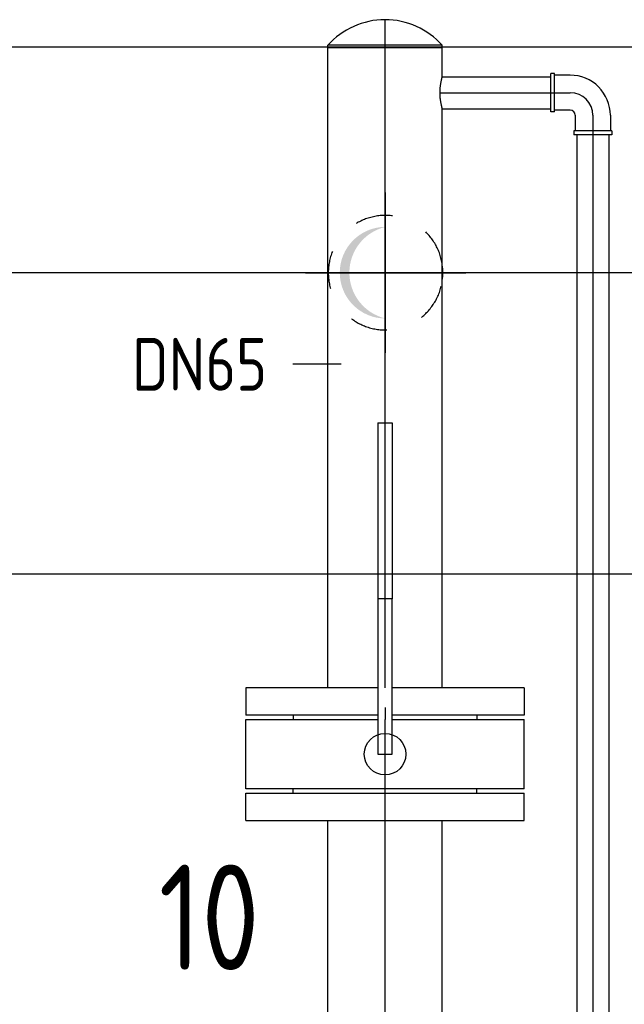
# Model space of a CAD drawing. Extents: x -156717 to 425753, y -51191 to 363295.
# Tile 60 of 256: x 61648 to 62049, y 115596 to 116250. Entities that reach past the tile are written whole.
import ezdxf
from ezdxf.enums import TextEntityAlignment as Align
from ezdxf.lldxf.tags import DXFTag

# ---------------------------------------------------------------- set-up
doc = ezdxf.new("R2010")
doc.units = 0
doc.header["$LTSCALE"] = 50
doc.linetypes.add('CENTER', pattern=[2, 1.25, -0.25, 0.25, -0.25])
doc.linetypes.add('STREEPJES', pattern=[0.1, 0.05, -0.05])
doc.layers.get('0').update_dxf_attribs({"linetype": 'CONTINUOUS'})
doc.layers.get('Defpoints').update_dxf_attribs({"linetype": 'CONTINUOUS'})
for name, color, linetype in [('57LB', 4, 'CONTINUOUS'), ('WL561---_CV-D', 2, 'CONTINUOUS'), ('WL561---_RETOUR_D', 21, 'CONTINUOUS'), ('WL561---_RETOUR_HARTLIJN', 8, 'CONTINUOUS')]:
    doc.layers.add(name, color=color, linetype=linetype)
doc.layers.add('WM$5----_HULPRUIMTE', color=1, linetype='CONTINUOUS', plot=False)
doc.styles.add('BURO-025', font='ARIAL.TTF', dxfattribs={"height": 125})
doc.styles.add('ISO25', font='ISO', dxfattribs={"width": 0.9})
doc.styles.get("Standard").update_dxf_attribs({"font": 'ARIAL.TTF'})
tags = doc.linetypes.add('CENTER2', pattern=[28.575000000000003, 19.05, -3.175, 3.175, -3.175]).pattern_tags.tags
tags[10:11] = [DXFTag(74, 4), DXFTag(75, 0), DXFTag(340, '0'), DXFTag(46, 1.0), DXFTag(50, 0.0), DXFTag(44, 0.0), DXFTag(45, 0.0)]
tags[8:9] = [DXFTag(74, 4), DXFTag(75, 0), DXFTag(340, '0'), DXFTag(46, 1.0), DXFTag(50, 0.0), DXFTag(44, 0.0), DXFTag(45, 0.0)]
tags[6:7] = [DXFTag(74, 4), DXFTag(75, 0), DXFTag(340, '0'), DXFTag(46, 1.0), DXFTag(50, 0.0), DXFTag(44, 0.0), DXFTag(45, 0.0)]
tags[4:5] = [DXFTag(74, 4), DXFTag(75, 0), DXFTag(340, '0'), DXFTag(46, 1.0), DXFTag(50, 0.0), DXFTag(44, 0.0), DXFTag(45, 0.0)]
doc.dimstyles.new('ISO-25', dxfattribs={"dimtxt": 2.5, "dimasz": 2.5, "dimexe": 1.25, "dimexo": 0.625, "dimtad": 1, "dimtih": 1, "dimdec": 4, "dimdsep": 46, "dimtxsty": 'Standard', "dimcen": 2.5, "dimadec": 0, "dimazin": 0, "dimtfac": 1, "dimtdec": 4, "dimtmove": 0, "dimatfit": 3, "dimfxl": 0, "dimtvp": 1, "dimtolj": 1, "dimtzin": 0, "dimarcsym": 0})

# ---------------------------------------------------------------- blocks, each defined once
blk = doc.blocks.new('*D939')
at = {"layer": 'Defpoints', "color": 0, "transparency": 16777216}
for p in [(62484.05950199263, 115881.8552479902), (60974.1995026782, 113231.980729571), (62484.05950199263, 113231.980729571)]:
    blk.add_point(p, dxfattribs=at)
at = {"layer": 'WL561---_CV-D', "color": 0, "lineweight": -2, "transparency": 16777216}
for p, q in [((62452.80950199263, 115881.8552479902), (60911.6995026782, 115881.8552479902)), ((60974.1995026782, 115831.8552479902), (60974.1995026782, 114613.6966381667)), ((60974.1995026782, 113281.980729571), (60974.1995026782, 114500.1393393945)), ((62452.80950199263, 113231.980729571), (60911.6995026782, 113231.980729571))]:
    blk.add_line(p, q, dxfattribs=at)
at = {"layer": 'WL561---_CV-D', "color": 0, "transparency": 16777216}
for points in [[(60965.86616934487, 115831.8552479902), (60982.53283601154, 115831.8552479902), (60974.1995026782, 115881.8552479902)], [(60965.86616934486, 113281.980729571), (60982.53283601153, 113281.980729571), (60974.1995026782, 113231.980729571)]]:
    blk.add_solid(points, dxfattribs=at)
at = {"layer": 'WL561---_CV-D', "color": 0, "transparency": 16777216, "insert": (60974.19950267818, 114556.9179887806), "char_height": 50, "attachment_point": 5}
blk.add_mtext('\\A1;2650', dxfattribs=at)
blk = doc.blocks.new('*D940')
at = {"layer": 'Defpoints', "color": 0, "transparency": 16777216}
for p in [(62164.05950199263, 116082.030729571), (60527.13217219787, 113231.980729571), (62164.05950199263, 113231.980729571)]:
    blk.add_point(p, dxfattribs=at)
at = {"layer": 'WL561---_CV-D', "color": 0, "lineweight": -2, "transparency": 16777216}
for p, q in [((62132.80950199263, 116082.030729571), (60464.63217219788, 116082.030729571)), ((60527.13217219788, 116032.030729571), (60527.13217219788, 114713.7843789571)), ((60527.13217219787, 113281.980729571), (60527.13217219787, 114600.2270801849)), ((62132.80950199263, 113231.980729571), (60464.63217219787, 113231.980729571))]:
    blk.add_line(p, q, dxfattribs=at)
at = {"layer": 'WL561---_CV-D', "color": 0, "transparency": 16777216}
for points in [[(60518.79883886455, 116032.030729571), (60535.46550553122, 116032.030729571), (60527.13217219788, 116082.030729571)], [(60518.79883886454, 113281.980729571), (60535.46550553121, 113281.980729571), (60527.13217219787, 113231.980729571)]]:
    blk.add_solid(points, dxfattribs=at)
at = {"layer": 'WL561---_CV-D', "color": 0, "transparency": 16777216, "insert": (60527.13217219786, 114657.005729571), "char_height": 50, "attachment_point": 5}
blk.add_mtext('\\A1;2850', dxfattribs=at)
blk = doc.blocks.new('*U983')
at = {"ltscale": 10}
blk.add_line((0, 1500, -2969.706411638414), (2465.265741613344, 1500, -2969.706411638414), dxfattribs=at)
blk = doc.blocks.new('*U1373')
at = {"color": 0, "ltscale": 10}
for p, q in [((0, 38.05000000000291, -3945.30642052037), (425.3932891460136, 38.05000000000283, -3945.30642052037)), ((425.3932891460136, 38.05000000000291, -3945.30642052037), (425.3932891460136, -38.05000000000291, -3945.30642052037)), ((0, -38.05000000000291, -3945.30642052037), (384.7432891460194, -38.05000000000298, -3945.30642052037)), ((406.0432891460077, -38.05000000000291, -3945.30642052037), (425.3932891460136, -38.05000000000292, -3945.30642052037))]:
    blk.add_line(p, q, dxfattribs=at)
at = {"layer": 'WL561---_RETOUR_HARTLIJN', "linetype": 'CENTER2'}
blk.add_line((0, 0, -3945.30642052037), (425.3932891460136, -7.81434794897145e-14, -3945.30642052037), dxfattribs=at)
at = {"layer": 'WL561---_RETOUR_D', "color": 2, "style": 'BURO-025'}
blk.add_attdef('POSNR', text='', height=125, dxfattribs=at).set_placement((0, 0), align=Align.MIDDLE)
blk = doc.blocks.new('*U1374')
at = {"ltscale": 10}
h = blk.add_hatch(color=2, dxfattribs=at)
edge = h.paths.add_edge_path()
edge.add_ellipse((0, 0), major_axis=(-30.44, 5.591737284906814e-15), ratio=1, start_angle=180, end_angle=360, ccw=False)
edge.add_line((30.44000000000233, 0), (30.34244132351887, 0.3993647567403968))
edge.add_ellipse((0, -7.224426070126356), major_axis=(30.44, 7.224426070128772), ratio=1, start_angle=0.7529011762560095, end_angle=152.5447435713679)
edge.add_line((-30.34244132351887, 0.3993647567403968), (-30.44000000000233, 0))
at = {"color": 8, "linetype": 'STREEPJES', "ltscale": 10}
blk.add_arc((0, 0, -3945.30642052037), 38.05, 277.758517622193, 262.2414823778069, dxfattribs=at)
at = {"color": 0, "ltscale": 10}
blk.add_arc((0, 0, -3945.30642052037), 38.05, 262.2414823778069, 277.758517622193, dxfattribs=at)
at = {"layer": 'WL561---_RETOUR_HARTLIJN', "linetype": 'CENTER2'}
for p, q in [((0, 53.2699999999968, -3945.30642052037), (-1.957108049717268e-14, -53.2699999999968, -3945.30642052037)), ((-53.27000000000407, 0, -3945.30642052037), (53.27000000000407, -1.957108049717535e-14, -3945.30642052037))]:
    blk.add_line(p, q, dxfattribs=at)
blk.add_circle((0, 0, -3945.30642052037), 0.075, dxfattribs=at)
at = {"layer": 'WL561---_RETOUR_D', "color": 2, "style": 'BURO-025'}
blk.add_attdef('POSNR', text='', height=125, dxfattribs=at).set_placement((0, 0), align=Align.MIDDLE)
blk = doc.blocks.new('*U1394')
at = {"color": 2, "ltscale": 10}
for p, q in [((-21, 92.5, -3945.30642052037), (-3, 92.5, -3945.30642052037)), ((-21, 92.5, -3945.30642052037), (-20.99999999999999, 4.830000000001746, -3945.30642052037)), ((-3, 92.5, -3945.30642052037), (-2.999999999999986, 4.830000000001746, -3945.30642052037)), ((-3, 61, -3945.30642052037), (0, 61, -3945.30642052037)), ((-21, -4.830000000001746, -3945.30642052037), (-20.99999999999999, -92.5, -3945.30642052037)), ((-3, -4.830000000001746, -3945.30642052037), (-2.999999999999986, -92.5, -3945.30642052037)), ((-3, -61, -3945.30642052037), (0, -61, -3945.30642052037)), ((-21, -92.5, -3945.30642052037), (-3, -92.5, -3945.30642052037))]:
    blk.add_line(p, q, dxfattribs=at)
at = {"layer": 'WL561---_RETOUR_HARTLIJN', "linetype": 'CENTER'}
blk.add_line((-8, 0, -3945.30642052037), (0, 1.286498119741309e-15, -3945.30642052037), dxfattribs=at)
at = {"layer": 'WL561---_RETOUR_D', "color": 2, "style": 'BURO-025'}
blk.add_attdef('POSNR', text='', height=125, dxfattribs=at).set_placement((0, 0), align=Align.MIDDLE)
at = {"layer": 'WL561---_RETOUR_D', "color": 2, "style": 'BURO-025', "flags": 1}
blk.add_attdef('FABR', text='', height=125, dxfattribs=at).set_placement((0, 0), align=Align.MIDDLE)
blk = doc.blocks.new('*U1395')
at = {"color": 2, "ltscale": 10}
for p, q in [((-23, 92.5, -3945.30642052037), (23, 92.49999999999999, -3945.30642052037)), ((-23, -92.5, -3945.30642052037), (-22.99999999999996, 92.5, -3945.30642052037)), ((23, 92.5, -3945.30642052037), (22.99999999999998, 4.830000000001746, -3945.30642052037)), ((103.1000000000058, 4.830000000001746, -3945.30642052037), (0, 4.830000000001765, -3945.30642052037)), ((0, 4.830000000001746, -3945.30642052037), (-1.774513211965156e-15, -4.830000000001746, -3945.30642052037)), ((103.1000000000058, -4.830000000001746, -3945.30642052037), (103.1000000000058, 4.830000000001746, -3945.30642052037)), ((220, 4.830000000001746, -3945.30642052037), (103.1000000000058, 4.830000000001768, -3945.30642052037)), ((220, 4.830000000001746, -3945.30642052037), (220, -4.830000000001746, -3945.30642052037)), ((0, -4.830000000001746, -3945.30642052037), (103.1000000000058, -4.830000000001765, -3945.30642052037)), ((23, -4.830000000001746, -3945.30642052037), (22.99999999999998, -92.5, -3945.30642052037)), ((220, -4.830000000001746, -3945.30642052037), (103.1000000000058, -4.830000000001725, -3945.30642052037)), ((-23, -92.5, -3945.30642052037), (23, -92.50000000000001, -3945.30642052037))]:
    blk.add_line(p, q, dxfattribs=at)
blk.add_circle((0, 0, -3945.30642052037), 13.8, dxfattribs=at)
at = {"layer": 'WL561---_RETOUR_HARTLIJN', "linetype": 'CENTER'}
blk.add_line((-23, 0, -3945.30642052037), (23, -8.450062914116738e-15, -3945.30642052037), dxfattribs=at)
at = {"layer": 'WL561---_RETOUR_D', "color": 2, "style": 'BURO-025'}
blk.add_attdef('POSNR', text='', height=125, dxfattribs=at).set_placement((0, 0), align=Align.MIDDLE)
at = {"layer": 'WL561---_RETOUR_D', "color": 2, "style": 'BURO-025', "flags": 1}
for tag in ['TYPE', 'FABR']:
    blk.add_attdef(tag, text='', height=125, dxfattribs=at).set_placement((0, 0), align=Align.MIDDLE)
blk = doc.blocks.new('*U1396')
at = {"color": 0, "ltscale": 10}
for p, q in [((1.520833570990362, 10.64999999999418, -3945.30642052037), (73.52083357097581, 10.64999999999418, -3945.30642052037)), ((1.520833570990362, -10.64999999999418, -3945.30642052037), (73.52083357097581, -10.64999999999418, -3945.30642052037))]:
    blk.add_line(p, q, dxfattribs=at)
blk.add_spline([(1.505575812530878, -10.59535829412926, -3945.30642052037), (1.460391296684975, -10.43199387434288, -3945.30642052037), (1.387027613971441, -10.16158308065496, -3945.30642052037), (1.288335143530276, -9.786900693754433, -3945.30642052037), (1.168173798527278, -9.311791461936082, -3945.30642052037), (1.031283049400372, -8.74113064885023, -3945.30642052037), (0.883116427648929, -8.080774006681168, -3945.30642052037), (0.7296428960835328, -7.337497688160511, -3945.30642052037), (0.5771191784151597, -6.51892871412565, -3945.30642052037), (0.4318393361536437, -5.63346670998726, -3945.30642052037), (0.2998704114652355, -4.69019771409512, -3945.30642052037), (0.1867855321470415, -3.698800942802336, -3945.30642052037), (0.09740808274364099, -2.669449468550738, -3945.30642052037), (0.03558189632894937, -1.612705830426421, -3945.30642052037), (0.00398245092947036, -0.5394136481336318, -3945.30642052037), (0.00398245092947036, 0.5394136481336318, -3945.30642052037), (0.03558189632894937, 1.612705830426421, -3945.30642052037), (0.09740808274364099, 2.669449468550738, -3945.30642052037), (0.1867855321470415, 3.698800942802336, -3945.30642052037), (0.2998704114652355, 4.69019771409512, -3945.30642052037), (0.4318393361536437, 5.63346670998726, -3945.30642052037), (0.5771191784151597, 6.51892871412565, -3945.30642052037), (0.7296428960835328, 7.337497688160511, -3945.30642052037), (0.883116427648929, 8.080774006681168, -3945.30642052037), (1.031283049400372, 8.74113064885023, -3945.30642052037), (1.168173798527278, 9.311791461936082, -3945.30642052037), (1.288335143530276, 9.786900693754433, -3945.30642052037), (1.387027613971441, 10.16158308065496, -3945.30642052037), (1.460391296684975, 10.43199387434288, -3945.30642052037), (1.505575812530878, 10.59535829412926, -3945.30642052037), (1.520833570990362, 10.64999999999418, -3945.30642052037)], degree=3, dxfattribs=at)
at = {"layer": 'WL561---_RETOUR_HARTLIJN', "linetype": 'CENTER2'}
blk.add_line((0, 0, -3945.30642052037), (86.52083357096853, 0, -3945.30642052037), dxfattribs=at)
at = {"layer": 'WL561---_RETOUR_D', "color": 2, "style": 'BURO-025'}
blk.add_attdef('POSNR', text='', height=125, dxfattribs=at).set_placement((0, 0), align=Align.MIDDLE)
blk = doc.blocks.new('*U1397')
at = {"color": 0, "ltscale": 10}
for p, q in [((0, 38.05000000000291, -3945.30642052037), (1.48352269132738, 38.05000000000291, -3945.30642052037)), ((0, 38.05000000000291, -3945.30642052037), (-1.397934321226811e-14, -38.05000000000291, -3945.30642052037)), ((1.48352269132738, -38.04999999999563, -3945.30642052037), (1.483522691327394, 38.04999999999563, -3945.30642052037)), ((0, -38.05000000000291, -3945.30642052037), (1.48352269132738, -38.05000000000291, -3945.30642052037))]:
    blk.add_line(p, q, dxfattribs=at)
blk.add_arc((-32.54943192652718, 0, -3945.30642052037), 51.04943192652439, 311.8103148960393, 48.18968510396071, dxfattribs=at)
at = {"layer": 'WL561---_RETOUR_HARTLIJN', "linetype": 'CENTER'}
blk.add_line((0, 0, -3945.30642052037), (18.5, -3.398394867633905e-15, -3945.30642052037), dxfattribs=at)
at = {"layer": 'WL561---_RETOUR_D', "color": 2, "style": 'BURO-025'}
blk.add_attdef('POSNR', text='', height=125, dxfattribs=at).set_placement((0, 0), align=Align.MIDDLE)
blk = doc.blocks.new('*U1424')
at = {"color": 0, "ltscale": 10}
for p, q in [((0, 38.05000000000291, -3945.30642052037), (283.7253255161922, 38.05000000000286, -3945.30642052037)), ((0, -38.05000000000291, -3945.30642052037), (1.397934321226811e-14, 38.05000000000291, -3945.30642052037)), ((0, -38.05000000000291, -3945.30642052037), (283.7253255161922, -38.05000000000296, -3945.30642052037))]:
    blk.add_line(p, q, dxfattribs=at)
at = {"layer": 'WL561---_RETOUR_HARTLIJN', "linetype": 'CENTER2'}
blk.add_line((0, 0, -3945.30642052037), (296.7253255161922, -5.450755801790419e-14, -3945.30642052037), dxfattribs=at)
at = {"layer": 'WL561---_RETOUR_D', "color": 2, "style": 'BURO-025'}
blk.add_attdef('POSNR', text='', height=125, dxfattribs=at).set_placement((0, 0), align=Align.MIDDLE)
blk = doc.blocks.new('*U1425')
at = {"color": 2, "ltscale": 10}
for p, q in [((-21, 92.5, -3945.30642052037), (-3, 92.5, -3945.30642052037)), ((-21, 92.5, -3945.30642052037), (-21.00000000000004, -92.5, -3945.30642052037)), ((-3, 92.5, -3945.30642052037), (-3.000000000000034, -92.5, -3945.30642052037)), ((-3, 61, -3945.30642052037), (0, 61, -3945.30642052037)), ((-3, -61, -3945.30642052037), (0, -61, -3945.30642052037)), ((-21, -92.5, -3945.30642052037), (-3, -92.5, -3945.30642052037))]:
    blk.add_line(p, q, dxfattribs=at)
at = {"layer": 'WL561---_RETOUR_HARTLIJN', "linetype": 'CENTER'}
blk.add_line((-8, 0, -3945.30642052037), (0, -1.469576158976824e-15, -3945.30642052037), dxfattribs=at)
at = {"layer": 'WL561---_RETOUR_D', "color": 2, "style": 'BURO-025'}
blk.add_attdef('POSNR', text='', height=125, dxfattribs=at).set_placement((0, 0), align=Align.MIDDLE)
at = {"layer": 'WL561---_RETOUR_D', "color": 2, "style": 'BURO-025', "flags": 1}
blk.add_attdef('FABR', text='', height=125, dxfattribs=at).set_placement((0, 0), align=Align.MIDDLE)
blk = doc.blocks.new('*U1453')
at = {"color": 0, "ltscale": 10}
for p, q in [((13, 10.65000000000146, -3945.30642052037), (1126.778857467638, 10.65000000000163, -3945.30642052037)), ((13, -10.65000000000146, -3945.30642052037), (1126.778857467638, -10.65000000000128, -3945.30642052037))]:
    blk.add_line(p, q, dxfattribs=at)
at = {"layer": 'WL561---_RETOUR_HARTLIJN', "linetype": 'CENTER2'}
blk.add_line((0, 0, -3945.30642052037), (1139.778857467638, 1.832904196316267e-13, -3945.30642052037), dxfattribs=at)
at = {"layer": 'WL561---_RETOUR_D', "color": 2, "style": 'BURO-025'}
blk.add_attdef('POSNR', text='', height=125, dxfattribs=at).set_placement((0, 0), align=Align.MIDDLE)
blk = doc.blocks.new('*U1455')
at = {"color": 0, "ltscale": 10}
for p, q in [((-25.40000000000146, 12.64999999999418, -3945.30642052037), (-28, 12.64999999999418, -3945.30642052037)), ((-28, -12.64999999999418, -3945.30642052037), (-28, 12.64999999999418, -3945.30642052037)), ((-25.40000000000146, -12.64999999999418, -3945.30642052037), (-25.40000000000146, 12.64999999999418, -3945.30642052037)), ((-15, 11.64999999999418, -3945.30642052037), (-25.40000000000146, 11.64999999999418, -3945.30642052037)), ((-25.40000000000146, -12.64999999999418, -3945.30642052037), (-28, -12.64999999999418, -3945.30642052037)), ((-15, -11.64999999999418, -3945.30642052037), (-25.40000000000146, -11.64999999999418, -3945.30642052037)), ((-11.65000000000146, -15, -3945.30642052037), (-11.65000000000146, -25.39999999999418, -3945.30642052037)), ((11.65000000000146, -15, -3945.30642052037), (11.65000000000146, -25.39999999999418, -3945.30642052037)), ((-12.65000000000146, -25.39999999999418, -3945.30642052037), (-12.65000000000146, -28, -3945.30642052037)), ((12.65000000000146, -25.39999999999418, -3945.30642052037), (-12.65000000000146, -25.39999999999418, -3945.30642052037)), ((12.65000000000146, -25.39999999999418, -3945.30642052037), (12.65000000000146, -28, -3945.30642052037)), ((12.65000000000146, -28, -3945.30642052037), (-12.65000000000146, -28, -3945.30642052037))]:
    blk.add_line(p, q, dxfattribs=at)
for centre, radius, start, end in [((-14.99999999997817, -14.99999999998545, -3945.30642052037), 26.64999999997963, 359.9999999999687, 90.00000000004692), ((-15.00000000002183, -15.00000000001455, -3945.30642052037), 3.350000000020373, 2.489208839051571e-10, 89.99999999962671)]:
    blk.add_arc(centre, radius, start, end, dxfattribs=at)
at = {"layer": 'WL561---_RETOUR_HARTLIJN', "linetype": 'CENTER2'}
blk.add_arc((-15, -15, -3945.30642052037), 15, 0, 90, dxfattribs=at)
at = {"layer": 'WL561---_RETOUR_D', "color": 2, "style": 'BURO-025'}
blk.add_attdef('POSNR', text='', height=125, dxfattribs=at).set_placement((0, 0), align=Align.MIDDLE)

msp = doc.modelspace()

# ---------------------------------------------------------------- linework, layer by layer
at = {"layer": 'WL561---_CV-D'}
msp.add_line((61861.29883921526, 116021.2888742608), (61829.12144445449, 116021.2888742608), dxfattribs=at)

# ---------------------------------------------------------------- block references
at = {"layer": 'WL561---_RETOUR_D'}
for name, p, rotation in [('*U1397', (61890.4261392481, 116231.5958781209, 3945.30642052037), 90), ('*U1373', (61890.4261392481, 115806.2025889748, 3945.30642052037), 90), ('*U1453', (62028.47613924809, 116186.5958781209, 3945.30642052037), 270), ('*U1374', (61890.77445505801, 116082.030729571, 3945.30642052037), 90), ('*U1395', (61890.4261392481, 115762.2025889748, 3945.30642052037), 90), ('*U1394', (61890.4261392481, 115785.2025889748, 3945.30642052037), 270), ('*U1425', (61890.4261392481, 115739.2025889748, 3945.30642052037), 90), ('*U1424', (61890.4261392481, 115434.4772634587, 3945.30642052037), 90)]:
    msp.add_blockref(name, p, dxfattribs=dict(at, rotation=rotation))
for name, p in [('*U1396', (61926.95530567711, 116201.5958781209, 3945.30642052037)), ('*U1455', (62028.47613924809, 116201.5958781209, 3945.30642052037))]:
    msp.add_blockref(name, p, dxfattribs=at)
at = {"layer": 'WM$5----_HULPRUIMTE'}
msp.add_blockref('*U983', (61102.60431269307, 114731.980729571, 2969.706411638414), dxfattribs=at)

# ---------------------------------------------------------------- texts
at = {"layer": '57LB', "color": 2, "linetype": 'Continuous', "style": 'ISO25', "width": 0.9}
for s, height, p in [('DN65', 35, (61722.26142184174, 116003.6519073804)), ('10', 70, (61740.04520597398, 115618.8410973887))]:
    msp.add_text(s, height=height, dxfattribs=at).set_placement(p)

# ---------------------------------------------------------------- dimensions: what is measured, and where the dimension line sits
at = {"layer": 'WL561---_CV-D', "color": 1}
for base, p1, p2, picture, middle in [((60527.13217219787, 113231.980729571), (62164.05950199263, 116082.030729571), (62164.05950199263, 113231.980729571), '*D940', (60527.13217219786, 114657.005729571)), ((60974.1995026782, 113231.980729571), (62484.05950199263, 115881.8552479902), (62484.05950199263, 113231.980729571), '*D939', (60974.19950267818, 114556.9179887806))]:
    dim = msp.add_linear_dim(base=base, p1=p1, p2=p2, angle=90, dimstyle='ISO-25', override={"dimscale": 50, "dimtxt": 1, "dimasz": 1, "dimdec": 0, "dimtdec": 0}, dxfattribs=at)
    dim.commit()
    dim.dimension.update_dxf_attribs({"geometry": picture, "text_midpoint": middle})

doc.saveas('drawing.dxf')
